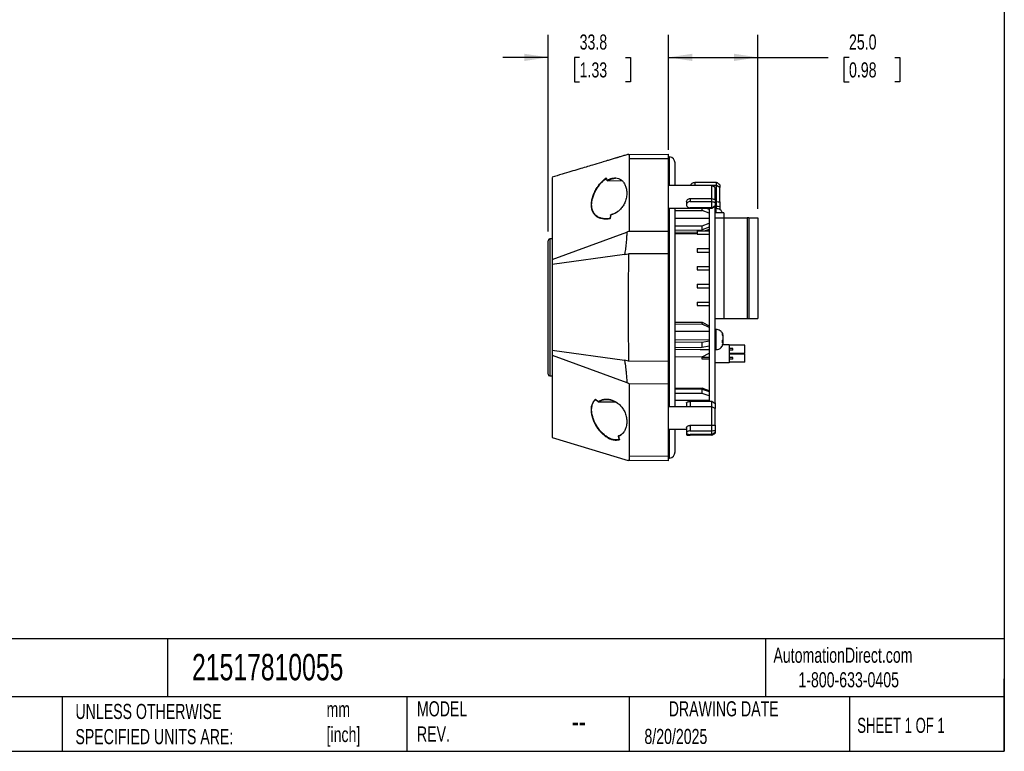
# Model space of a CAD drawing. Header units: millimetres. Extents: x 13 to 546, y 13 to 419.
# Tile 18 of 21: x 270 to 546, y 13 to 218. Entities that reach past the tile are written whole.
import ezdxf

# ---------------------------------------------------------------- set-up
doc = ezdxf.new("R2010")
doc.units = ezdxf.units.MM
doc.header["$LTSCALE"] = 2
doc.linetypes.add('SLD-Solid', pattern=[0])
doc.layers.add('DIMENSIONS', color=140, linetype='SLD-Solid', lineweight=25)
doc.layers.add('TEXT', color=140, linetype='SLD-Solid', lineweight=25)
doc.styles.add('SLDTEXTSTYLE0', font='TXT', dxfattribs={"width": 0.7})
doc.styles.add('SLDTEXTSTYLE1', font='TXT', dxfattribs={"width": 0.65})
doc.dimstyles.new('SLDDIMSTYLE0', dxfattribs={"dimtxt": 4.316016, "dimasz": 6.604, "dimexe": 0, "dimexo": 0.0625, "dimgap": 1.079004, "dimtad": 0, "dimtih": 1, "dimtoh": 1, "dimdec": 1, "dimrnd": 1e-09, "dimzin": 4, "dimdsep": 46, "dimtxsty": 'SLDTEXTSTYLE0', "dimsah": 1, "dimcen": 0.09, "dimadec": 0, "dimazin": 1, "dimtfac": 1, "dimtdec": 1, "dimtofl": 0, "dimtmove": 0, "dimatfit": 3, "dimfxl": 0, "dimfrac": 2, "dimtolj": 1, "dimtzin": 12, "dimarcsym": 0})
doc.dimstyles.new('SLDDIMSTYLE1', dxfattribs={"dimtxt": 4.316016, "dimasz": 6.604, "dimexe": 0, "dimexo": 0.0625, "dimgap": 1.079004, "dimtad": 0, "dimtih": 1, "dimtoh": 1, "dimdec": 1, "dimrnd": 1e-09, "dimzin": 12, "dimdsep": 46, "dimtxsty": 'SLDTEXTSTYLE0', "dimsah": 1, "dimcen": 0.09, "dimadec": 0, "dimazin": 3, "dimtfac": 1, "dimtdec": 1, "dimtmove": 0, "dimatfit": 0, "dimfxl": 0, "dimfrac": 2, "dimtolj": 1, "dimtzin": 12, "dimarcsym": 0})

# ---------------------------------------------------------------- blocks, each defined once
blk = doc.blocks.new('_D_1')
at = {"layer": 'DIMENSIONS'}
for p, q in [((418.21, 158.38), (418.21, 213.58)), ((452.01, 181.35), (452.01, 213.58)), ((418.21, 207.23), (405.51, 207.23)), ((427.07, 207.23), (425.62, 207.23)), ((425.62, 207.23), (425.62, 200.37)), ((439.89, 207.23), (441.34, 207.23)), ((441.34, 207.23), (441.34, 200.37)), ((452.01, 207.23), (464.71, 207.23)), ((425.62, 200.37), (427.07, 200.37)), ((441.34, 200.37), (439.89, 200.37))]:
    blk.add_line(p, q, dxfattribs=at)
for points in [[(418.21, 207.23), (411.61, 208.24), (411.61, 206.21)], [(452.01, 207.23), (458.62, 206.21), (458.62, 208.24)]]:
    blk.add_solid(points, dxfattribs=at)
at = {"layer": 'DIMENSIONS', "char_height": 4.233, "attachment_point": 1, "style": 'SLDTEXTSTYLE0'}
for s, insert in [('33.8', (427.07, 213.65)), ('1.33', (427.07, 205.83))]:
    blk.add_mtext(s, dxfattribs=dict(at, insert=insert))
blk = doc.blocks.new('_D_2')
at = {"layer": 'DIMENSIONS'}
for p, q in [((452.01, 182.68), (452.01, 213.58)), ((476.98, 164.78), (476.98, 213.58)), ((452.01, 207.23), (476.98, 207.23)), ((476.98, 207.23), (496.72, 207.23)), ((502.57, 207.23), (501.12, 207.23)), ((501.12, 207.23), (501.12, 200.37)), ((515.4, 207.23), (516.84, 207.23)), ((516.84, 207.23), (516.84, 200.37)), ((501.12, 200.37), (502.57, 200.37)), ((516.84, 200.37), (515.4, 200.37))]:
    blk.add_line(p, q, dxfattribs=at)
for points in [[(452.01, 207.23), (458.62, 206.21), (458.62, 208.24)], [(476.98, 207.23), (470.38, 208.24), (470.38, 206.21)]]:
    blk.add_solid(points, dxfattribs=at)
at = {"layer": 'DIMENSIONS', "char_height": 4.233, "attachment_point": 1, "style": 'SLDTEXTSTYLE0'}
for s, insert in [('25.0', (502.57, 213.65)), ('0.98', (502.57, 205.83))]:
    blk.add_mtext(s, dxfattribs=dict(at, insert=insert))

msp = doc.modelspace()

# ---------------------------------------------------------------- linework, layer by layer
for p, q in [((440.9, 180.04), (452.01, 180.14)), ((452.01, 178.81), (440.94, 178.78)), ((452.01, 179.36), (452.27, 179.37)), ((452.27, 171.29), (452.27, 179.37)), ((453.81, 171.29), (453.81, 177.64)), ((439.04, 172.54), (434.88, 172.58)), ((464.15, 171.29), (452.01, 171.29)), ((458.34, 171.53), (458.34, 171.29)), ((465.47, 172.18), (459.34, 172.18)), ((459.34, 172.18), (459.34, 171.29)), ((465.01, 170.79), (464.15, 171.29)), ((465.47, 171.29), (464.15, 171.29)), ((464.15, 167.66), (464.15, 171.29)), ((465.47, 171.29), (465.47, 172.18)), ((466.34, 170.79), (465.47, 171.29)), ((465.47, 166.79), (465.47, 171.29)), ((466.34, 171.53), (466.34, 170.79)), ((465.01, 167.39), (465.01, 170.79)), ((466.34, 166.7), (466.34, 170.79)), ((457.01, 166.7), (457.01, 165.9)), ((458.01, 167.66), (458.01, 166.83)), ((458.01, 167.66), (464.15, 167.66)), ((458.01, 166.83), (464.15, 166.83)), ((464.15, 166.83), (464.15, 167.66)), ((464.15, 165.05), (464.15, 166.83)), ((465.01, 167.39), (465.01, 166.58)), ((465.01, 166.79), (465.47, 166.79)), ((465.01, 166.58), (465.01, 165.69)), ((465.01, 165.49), (465.01, 165.69)), ((465.47, 165.54), (465.47, 166.79)), ((466.34, 166.7), (466.34, 165.47)), ((435.76, 163.1), (435.6, 162.08)), ((435.92, 163.06), (435.77, 163.01)), ((452.01, 164.99), (464.15, 164.99)), ((452.27, 109.29), (452.27, 164.99)), ((453.81, 109.29), (453.81, 164.99)), ((453.81, 164.26), (461.38, 164.26)), ((464.15, 165.05), (458.01, 165.05)), ((461.38, 164.26), (461.38, 164.99)), ((463.38, 163.55), (461.38, 164.26)), ((462.5, 164.99), (463.38, 164.67)), ((463.38, 164.99), (463.38, 110.77)), ((464.15, 164.99), (465.01, 165.49)), ((464.15, 164.99), (464.15, 165.05)), ((464.98, 165.47), (464.98, 110.17)), ((465.28, 164.83), (464.98, 164.83)), ((467.48, 163.64), (464.98, 163.64)), ((465.01, 165.54), (465.47, 165.54)), ((465.28, 164.83), (465.28, 163.64)), ((465.47, 164.78), (465.47, 165.54)), ((466.18, 164.62), (466.34, 164.75)), ((466.34, 165.47), (466.34, 164.75)), ((467.07, 163.8), (467.12, 163.64)), ((467.48, 163.64), (467.48, 162.24)), ((453.81, 162.14), (463.38, 162.14)), ((461.38, 160.02), (463.38, 160.72)), ((464.98, 162.24), (467.58, 162.24)), ((467.58, 134.04), (467.58, 162.24)), ((467.58, 162.24), (473.98, 162.24)), ((473.98, 162.24), (473.98, 134.04)), ((474.48, 162.24), (473.98, 162.24)), ((474.48, 162.24), (474.48, 134.04)), ((474.48, 162.24), (476.98, 162.24)), ((476.98, 162.24), (476.98, 134.04)), ((419.38, 150.56), (440.31, 158.23)), ((440.91, 158.54), (440.31, 158.23)), ((440.91, 158.54), (452.01, 158.49)), ((452.01, 152.14), (452.01, 158.49)), ((453.81, 160.02), (461.38, 160.02)), ((453.81, 158.78), (461.38, 158.88)), ((453.81, 158.25), (459.98, 158.33)), ((459.98, 157.8), (453.81, 157.73)), ((459.98, 158.64), (459.98, 157.64)), ((459.98, 158.64), (463.38, 158.64)), ((459.98, 157.64), (463.38, 157.64)), ((461.38, 158.88), (461.38, 160.02)), ((463.38, 159.61), (461.38, 158.88)), ((461.38, 158.64), (461.38, 158.88)), ((463.38, 159.01), (462.26, 158.64)), ((418.21, 118.44), (418.21, 155.84)), ((419.36, 156.34), (418.71, 156.34)), ((418.71, 156.34), (418.71, 117.94)), ((419.36, 156.74), (419.36, 117.53)), ((439.63, 151.95), (419.38, 149.16)), ((439.63, 151.95), (440.77, 152.19)), ((452.01, 152.14), (440.77, 152.19)), ((452.01, 122.14), (452.01, 152.14)), ((459.98, 153.64), (459.98, 152.64)), ((459.98, 153.64), (463.38, 153.64)), ((459.98, 152.64), (463.38, 152.64)), ((459.98, 148.64), (459.98, 147.64)), ((459.98, 148.64), (463.38, 148.64)), ((459.98, 147.64), (463.38, 147.64)), ((459.98, 143.64), (459.98, 142.64)), ((459.98, 143.64), (463.38, 143.64)), ((459.98, 142.64), (463.38, 142.64)), ((459.98, 138.64), (459.98, 137.64)), ((459.98, 138.64), (463.38, 138.64)), ((459.98, 137.64), (463.38, 137.64)), ((453.81, 133.04), (461.38, 132.96)), ((453.81, 132.51), (461.38, 132.47)), ((461.38, 132.47), (461.38, 132.96)), ((461.38, 132.96), (463.38, 131.98)), ((464.98, 134.04), (467.58, 134.04)), ((467.58, 134.04), (473.98, 134.04)), ((473.98, 134.04), (474.48, 134.04)), ((474.48, 134.04), (476.98, 134.04)), ((453.81, 130.48), (463.38, 130.44)), ((463.38, 131.5), (461.38, 132.47)), ((465.28, 130.94), (464.98, 130.94)), ((465.28, 130.94), (465.28, 127.15)), ((453.81, 128.13), (463.38, 128.07)), ((453.81, 127.48), (461.38, 127.43)), ((461.38, 127.43), (463.38, 127.73)), ((461.38, 125.9), (461.38, 127.43)), ((465.28, 127.15), (465.28, 125.34)), ((467.07, 127.69), (467.18, 127.69)), ((467.18, 129.39), (467.18, 129.38)), ((467.18, 129.38), (467.18, 129.14)), ((467.18, 129.14), (467.18, 128.04)), ((467.18, 128.04), (467.18, 127.93)), ((467.18, 127.93), (467.18, 127.69)), ((467.18, 127.69), (467.18, 127.39)), ((467.18, 127.39), (467.18, 126.89)), ((419.38, 125.12), (439.63, 122.33)), ((461.38, 125.9), (453.81, 125.82)), ((460.89, 125.33), (453.81, 125.27)), ((460.89, 125.33), (463.38, 125.35)), ((463.38, 126.23), (461.38, 125.9)), ((461.38, 123.32), (463.38, 124.29)), ((464.98, 125.34), (465.28, 125.34)), ((468.98, 126.64), (467.13, 126.64)), ((468.98, 126.64), (468.98, 121.64)), ((473.38, 126.54), (468.98, 126.54)), ((469.98, 125.66), (468.98, 125.66)), ((469.98, 125.16), (468.98, 125.16)), ((469.98, 125.16), (469.98, 125.66)), ((473.38, 124.19), (473.38, 126.54)), ((419.38, 123.72), (440.31, 116.04)), ((440.77, 122.08), (439.63, 122.33)), ((440.77, 122.08), (452.01, 122.14)), ((452.01, 115.79), (452.01, 122.14)), ((461.38, 123.32), (453.81, 123.23)), ((461.38, 122.62), (461.38, 123.12)), ((463.38, 123.12), (461.38, 123.12)), ((463.38, 122.62), (461.38, 122.62)), ((468.98, 121.64), (464.98, 121.64)), ((473.38, 124.19), (468.98, 124.19)), ((473.38, 124.04), (468.98, 124.04)), ((469.98, 123.12), (468.98, 123.12)), ((469.98, 122.62), (468.98, 122.62)), ((473.38, 121.74), (468.98, 121.74)), ((469.98, 122.62), (469.98, 123.12)), ((473.38, 121.74), (473.38, 124.04)), ((418.71, 117.94), (419.36, 117.94)), ((440.91, 115.73), (452.01, 115.79)), ((453.81, 114.63), (461.38, 114.54)), ((453.81, 114.33), (461.38, 114.24)), ((463.38, 113.76), (461.38, 114.54)), ((461.38, 113.02), (461.38, 114.24)), ((461.38, 114.24), (463.38, 113.56)), ((431.54, 111.42), (432.29, 110.72)), ((431.57, 111.33), (432.33, 110.64)), ((437.3, 110.55), (432.43, 110.61)), ((461.38, 113.02), (453.81, 113.01)), ((463.38, 111.06), (453.81, 111.05)), ((464.15, 110.77), (458.01, 110.77)), ((458.01, 110.77), (458.01, 109.29)), ((463.38, 112.37), (461.38, 113.02)), ((464.15, 109.29), (464.15, 110.77)), ((465.01, 110.41), (464.98, 110.43)), ((465.01, 110.41), (465.01, 110.14)), ((464.15, 109.29), (452.01, 109.29)), ((457.01, 110.34), (457.01, 109.29)), ((465.01, 108.79), (464.15, 109.29)), ((464.15, 104.09), (464.15, 109.29)), ((465.01, 110.14), (465.01, 108.79)), ((465.01, 104.16), (465.01, 108.79)), ((452.01, 102.99), (457.01, 102.99)), ((452.27, 94.91), (452.27, 102.99)), ((453.81, 96.64), (453.81, 102.99)), ((457.01, 103.44), (457.01, 101.93)), ((458.01, 104.09), (458.01, 102.54)), ((458.01, 104.09), (464.15, 104.09)), ((458.01, 102.54), (464.15, 102.54)), ((464.15, 102.54), (464.15, 104.09)), ((464.15, 101.51), (464.15, 102.54)), ((465.01, 104.16), (465.01, 102.65)), ((465.01, 102.65), (465.01, 102.13)), ((465.01, 102.13), (465.01, 101.86)), ((419.38, 100.64), (440.68, 94.24)), ((437.91, 101.08), (438.17, 100.06)), ((438.29, 101.17), (437.95, 100.99)), ((457.01, 101.93), (457.01, 101.53)), ((464.15, 101.51), (458.01, 101.51)), ((464.15, 101.29), (458.01, 101.29)), ((464.15, 101.29), (464.15, 101.51)), ((452.01, 94.14), (440.9, 94.23)), ((440.94, 95.49), (452.01, 95.46)), ((452.01, 94.91), (452.27, 94.91))]:
    msp.add_line(p, q)
for centre, radius, start, end in [((452.07, 177.64), 1.74, 0, 83.3949), ((418.71, 155.84), 0.5, 90, 180), ((418.71, 118.44), 0.5, 180, 270), ((452.07, 96.64), 1.74, 276.6051, 0)]:
    msp.add_arc(centre, radius, start, end)
for points, knots in [([(440.72, 180.05), (440.66, 180.02), (440.45, 179.96), (440.04, 179.84), (439.53, 179.69), (439.01, 179.53), (438.53, 179.39), (438.1, 179.26), (437.76, 179.16), (437.4, 179.05), (436.98, 178.92), (436.46, 178.77), (435.91, 178.6), (435.36, 178.44), (434.47, 178.17), (432.9, 177.7), (430.91, 177.1), (428.8, 176.46), (426.79, 175.86), (424.54, 175.18), (422.04, 174.44), (420.3, 173.91), (419.38, 173.64)], [0, 0, 0, 0, 0.039329, 0.119735, 0.188009, 0.244632, 0.290228, 0.313535, 0.333235, 0.349833, 0.3641, 0.384399, 0.404387, 0.423971, 0.44315, 0.50081, 0.593962, 0.657781, 0.729802, 0.810814, 0.90088, 1, 1, 1, 1]), ([(440.73, 180.04), (440.75, 180.04), (440.79, 180.04), (440.85, 180.04), (440.88, 180.04), (440.89, 180.04), (440.9, 180.04), (440.9, 180.04), (440.9, 180.04), (440.9, 180.04), (440.9, 180.04), (440.9, 180.04), (440.9, 180.04), (440.9, 180.04)], [0, 0, 0, 0, 0.382285, 0.691143, 0.845571, 0.935343, 0.983369, 0.995609, 0.998785, 0.999638, 0.99988, 0.999955, 1, 1, 1, 1]), ([(440.9, 180.04), (440.91, 180.04), (440.91, 180.04), (440.92, 180.02), (440.92, 179.99), (440.93, 179.95), (440.93, 179.89), (440.94, 179.8), (440.94, 179.69), (440.94, 179.55), (440.94, 179.38), (440.94, 179.2), (440.94, 179), (440.94, 178.85), (440.94, 178.78)], [0, 0, 0, 0, 0.055555, 0.116467, 0.182742, 0.254382, 0.331391, 0.413769, 0.501519, 0.602187, 0.702368, 0.802062, 0.901272, 1, 1, 1, 1]), ([(452.01, 178.81), (452.01, 179.2), (452.01, 179.54), (452.01, 180.01), (452.01, 180.14), (452.01, 180.14)], [0, 0, 0, 0, 0.5, 0.5, 1, 1, 1, 1]), ([(440.94, 178.78), (440.94, 178.58), (440.94, 177.77), (440.93, 176.73), (440.93, 175.29), (440.93, 173.51), (440.93, 171.21), (440.92, 168.85), (440.92, 166.83), (440.92, 164.94), (440.92, 163.16), (440.91, 161.51), (440.91, 159.99), (440.91, 159.01), (440.91, 158.54)], [0, 0, 0, 0, 0.031408, 0.125191, 0.157883, 0.250407, 0.39463, 0.500802, 0.599411, 0.691857, 0.778139, 0.858257, 0.93221, 1, 1, 1, 1]), ([(452.01, 158.49), (452.01, 161.94), (452.01, 165.4), (452.01, 172.21), (452.01, 175.56), (452.01, 178.81)], [0, 0, 0, 0, 0.5, 0.5, 1, 1, 1, 1]), ([(419.38, 173.59), (419.38, 173.6), (419.38, 173.61), (419.38, 173.2), (419.38, 172.44), (419.38, 171.29), (419.38, 169.8), (419.38, 167.98), (419.38, 165.86), (419.38, 164.2), (419.38, 163.37)], [0, 0, 0, 0, 0.0787914, 0.2103926, 0.3419939, 0.4735951, 0.6051964, 0.7367976, 0.868389, 1, 1, 1, 1]), ([(435.62, 162.03), (435.54, 162.01), (435.39, 161.98), (435.17, 161.94), (434.95, 161.91), (434.73, 161.89), (434.52, 161.88), (434.3, 161.88), (434.09, 161.89), (433.67, 161.91), (433.04, 162.02), (432.39, 162.28), (431.91, 162.56), (431.46, 162.92), (430.97, 163.48), (430.54, 164.36), (430.33, 165.45), (430.38, 166.66), (430.64, 167.9), (431.08, 169.1), (431.64, 170.21), (432.28, 171.21), (432.87, 171.94), (433.36, 172.46), (433.73, 172.82), (434.11, 173.15), (434.37, 173.34), (434.5, 173.43)], [0, 0, 0, 0, 0.016141, 0.032108, 0.047918, 0.063586, 0.079126, 0.094554, 0.109885, 0.125133, 0.189109, 0.24971, 0.28137, 0.312071, 0.374678, 0.437139, 0.499282, 0.562135, 0.624559, 0.687221, 0.749904, 0.812107, 0.874768, 0.905451, 0.93718, 0.968426, 1, 1, 1, 1]), ([(434.45, 161.97), (434.41, 161.97), (434.22, 161.97), (433.88, 161.99), (433.47, 162.05), (433.08, 162.14), (432.69, 162.27), (432.27, 162.46), (431.84, 162.73), (431.41, 163.11), (431.07, 163.54), (430.82, 163.99), (430.58, 164.59), (430.45, 165.29), (430.43, 166.05), (430.49, 166.84), (430.67, 167.65), (430.92, 168.43), (431.23, 169.2), (431.69, 170.1), (432.33, 171.09), (432.89, 171.8), (433.36, 172.29), (433.71, 172.62), (434.1, 172.96), (434.38, 173.17), (434.53, 173.29)], [0, 0, 0, 0, 0.009349, 0.046607, 0.080885, 0.112192, 0.146233, 0.181988, 0.226334, 0.271124, 0.31785, 0.351135, 0.383974, 0.452281, 0.486391, 0.519552, 0.587384, 0.623488, 0.65549, 0.724393, 0.792621, 0.862262, 0.892339, 0.923209, 0.959097, 1, 1, 1, 1]), ([(434.5, 173.43), (434.51, 173.4), (434.53, 173.34), (434.56, 173.26), (434.59, 173.17), (434.64, 173.06), (434.7, 172.91), (434.75, 172.79), (434.78, 172.73)], [0, 0, 0, 0, 0.112299, 0.249945, 0.345511, 0.49998, 0.749997, 1, 1, 1, 1]), ([(434.81, 172.6), (434.81, 172.6), (434.8, 172.61), (434.78, 172.63), (434.77, 172.66), (434.77, 172.69), (434.78, 172.72), (434.78, 172.73)], [0, 0, 0, 0, 0.147497, 0.314755, 0.499697, 0.75977, 1, 1, 1, 1]), ([(434.78, 172.73), (435.05, 172.89), (435.6, 173.2), (436.42, 173.44), (437.22, 173.48), (437.94, 173.34), (438.34, 173.09), (438.52, 172.98)], [0, 0, 0, 0, 0.211639, 0.422111, 0.633923, 0.845016, 1, 1, 1, 1]), ([(434.81, 172.6), (434.9, 172.65), (435.11, 172.78), (435.45, 172.96), (435.82, 173.11), (436.17, 173.22), (436.5, 173.29), (436.79, 173.33), (437, 173.33), (437.08, 173.33)], [0, 0, 0, 0, 0.115805, 0.270472, 0.453608, 0.607042, 0.72176, 0.887755, 1, 1, 1, 1]), ([(434.88, 172.58), (434.87, 172.58), (434.84, 172.58), (434.82, 172.59), (434.81, 172.6)], [0, 0, 0, 0, 0.545005, 1, 1, 1, 1]), ([(438.52, 172.98), (438.58, 172.94), (438.89, 172.79), (439.36, 172.26), (439.89, 171.4), (440.18, 170.46), (440.29, 169.63), (440.3, 168.98), (440.25, 168.32), (440.09, 167.45), (439.73, 166.42), (439.11, 165.35), (438.37, 164.48), (437.54, 163.81), (436.72, 163.32), (436.17, 163.14), (435.92, 163.06)], [0, 0, 0, 0, 0.0242422, 0.1145725, 0.2047921, 0.294591, 0.3400769, 0.3853629, 0.4302604, 0.4755688, 0.5655496, 0.6553272, 0.7453432, 0.835115, 0.9249206, 1, 1, 1, 1]), ([(458.34, 171.53), (458.34, 171.63), (458.36, 171.72), (458.46, 171.88), (458.54, 171.95), (458.72, 172.06), (458.83, 172.11), (459.07, 172.17), (459.21, 172.18), (459.34, 172.18)], [0, 0, 0, 0, 0.25, 0.25, 0.5, 0.5, 0.75, 0.75, 1, 1, 1, 1]), ([(457.01, 166.7), (457.01, 166.81), (457.04, 166.93), (457.14, 167.16), (457.21, 167.27), (457.4, 167.45), (457.51, 167.53), (457.75, 167.63), (457.88, 167.66), (458.01, 167.66)], [0, 0, 0, 0, 0.25, 0.25, 0.5, 0.5, 0.75, 0.75, 1, 1, 1, 1]), ([(458.01, 166.83), (457.88, 166.83), (457.75, 166.81), (457.51, 166.71), (457.4, 166.64), (457.21, 166.46), (457.14, 166.35), (457.04, 166.13), (457.01, 166.01), (457.01, 165.78), (457.04, 165.66), (457.14, 165.46), (457.21, 165.37), (457.4, 165.21), (457.51, 165.15), (457.75, 165.07), (457.88, 165.05), (458.01, 165.05)], [0, 0, 0, 0, 0.125, 0.125, 0.25, 0.25, 0.375, 0.375, 0.5, 0.5, 0.625, 0.625, 0.75, 0.75, 0.875, 0.875, 1, 1, 1, 1]), ([(419.38, 163.37), (419.38, 162.89), (419.38, 162.28), (419.38, 161.65), (419.38, 161.39), (419.38, 161.26), (419.38, 160.9), (419.38, 160.69), (419.38, 160.45)], [0, 0, 0, 0, 0.5, 0.625, 0.625, 0.75, 0.75, 1, 1, 1, 1]), ([(435.77, 163.01), (435.75, 162.84), (435.69, 162.52), (435.64, 162.19), (435.62, 162.03)], [0, 0, 0, 0, 0.50189, 1, 1, 1, 1]), ([(435.77, 163.01), (435.77, 163.01), (435.76, 163.02), (435.76, 163.04), (435.75, 163.05), (435.75, 163.07), (435.76, 163.08), (435.78, 163.08), (435.79, 163.08)], [0, 0, 0, 0, 0.1052613, 0.2514219, 0.3998241, 0.5024009, 0.7711777, 1, 1, 1, 1]), ([(437.76, 164.02), (437.7, 163.97), (437.5, 163.82), (437.14, 163.61), (436.72, 163.4), (436.26, 163.21), (435.96, 163.13), (435.79, 163.08)], [0, 0, 0, 0, 0.103818, 0.316578, 0.5519623, 0.7477818, 1, 1, 1, 1]), ([(467.06, 163.8), (467, 163.91), (466.87, 164.19), (466.47, 164.53), (465.91, 164.79), (465.49, 164.82), (465.28, 164.83)], [0, 0, 0, 0, 0.173031, 0.415868, 0.713959, 1, 1, 1, 1]), ([(467.11, 163.69), (467.11, 163.69), (467.11, 163.74), (467.08, 163.77), (467.06, 163.8)], [0, 0, 0, 0, 0.16405, 1, 1, 1, 1]), ([(419.38, 160.45), (419.38, 160.43), (419.38, 160.41), (419.38, 159.65), (419.38, 158.15), (419.38, 155.8), (419.38, 153.29), (419.38, 151.5), (419.38, 150.56)], [0, 0, 0, 0, 0.0012964, 0.0012964, 0.0419879, 0.0826794, 0.123371, 0.1640625, 0.1640625, 0.1640625, 0.1640625]), ([(435.64, 162.1), (435.46, 162.07), (435.14, 162.01), (434.75, 161.97), (434.53, 161.97), (434.45, 161.97)], [0, 0, 0, 0, 0.446152, 0.796979, 1, 1, 1, 1]), ([(435.62, 162.03), (435.62, 162.03), (435.61, 162.04), (435.6, 162.06), (435.6, 162.08), (435.6, 162.08)], [0, 0, 0, 0, 0.062163, 0.510261, 1, 1, 1, 1]), ([(440.31, 158.23), (440.29, 157.85), (440.25, 157.12), (440.17, 156.07), (440.09, 155.1), (439.99, 154.21), (439.89, 153.38), (439.77, 152.64), (439.67, 152.17), (439.63, 151.95)], [0, 0, 0, 0, 0.182719, 0.349391, 0.500024, 0.644144, 0.775497, 0.894105, 1, 1, 1, 1]), ([(440.77, 152.19), (440.74, 149.68), (440.7, 144.67), (440.67, 137.14), (440.7, 129.61), (440.74, 124.59), (440.77, 122.08)], [0, 0, 0, 0, 0.2500003, 0.5, 0.7499997, 1, 1, 1, 1]), ([(467.07, 129.88), (467.01, 130), (466.88, 130.28), (466.47, 130.63), (465.91, 130.89), (465.49, 130.92), (465.28, 130.94)], [0, 0, 0, 0, 0.183704, 0.423407, 0.717651, 1, 1, 1, 1]), ([(465.28, 125.34), (465.55, 125.36), (466.09, 125.42), (466.73, 125.82), (467.12, 126.35), (467.16, 126.72), (467.18, 126.89)], [0, 0, 0, 0, 0.294606, 0.594924, 0.810343, 1, 1, 1, 1]), ([(419.38, 123.72), (419.38, 122.83), (419.38, 121.08), (419.38, 118.55), (419.38, 116.14), (419.38, 114.62), (419.38, 113.81), (419.38, 113.65), (419.38, 113.45), (419.38, 113.33), (419.38, 113.29)], [0.8521644, 0.8521644, 0.8521644, 0.8521644, 0.8866118, 0.9210593, 0.9555067, 0.9899541, 0.9899541, 0.993869, 0.9977839, 1, 1, 1, 1]), ([(439.63, 122.33), (439.66, 122.2), (439.71, 121.95), (439.78, 121.55), (439.85, 121.13), (439.91, 120.68), (439.97, 120.21), (440.03, 119.71), (440.12, 118.88), (440.22, 117.65), (440.28, 116.61), (440.31, 116.04)], [0, 0, 0, 0, 0.058951, 0.12205, 0.189305, 0.26072, 0.336301, 0.416053, 0.499978, 0.731913, 1, 1, 1, 1]), ([(419.38, 113.29), (419.38, 113.26), (419.38, 113.15), (419.38, 113.03), (419.38, 112.94), (419.38, 112.94), (419.38, 112.94)], [0.846540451, 0.846540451, 0.846540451, 0.846540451, 0.848239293, 0.852154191, 0.852154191, 0.852164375, 0.852164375, 0.852164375, 0.852164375]), ([(440.91, 115.73), (440.91, 115.47), (440.91, 114.94), (440.91, 114.14), (440.91, 113.35), (440.91, 112.56), (440.92, 111.76), (440.92, 110.97), (440.92, 110.18), (440.92, 109.39), (440.92, 108.6), (440.92, 107.81), (440.92, 107.03), (440.92, 106.24), (440.92, 105.46), (440.93, 104.68), (440.93, 103.9), (440.93, 103.12), (440.93, 102.34), (440.93, 101.57), (440.93, 100.8), (440.93, 100.03), (440.93, 99.27), (440.93, 98.51), (440.93, 97.75), (440.94, 96.99), (440.94, 96.24), (440.94, 95.74), (440.94, 95.49)], [0, 0, 0, 0, 0.038461, 0.076923, 0.115384, 0.153846, 0.192307, 0.230769, 0.26923, 0.307692, 0.346154, 0.384615, 0.423077, 0.461538, 0.5, 0.538461, 0.576923, 0.615384, 0.653846, 0.692307, 0.730769, 0.769231, 0.807692, 0.846154, 0.884615, 0.923077, 0.961538, 1, 1, 1, 1]), ([(452.01, 95.46), (452.01, 98.71), (452.01, 102.06), (452.01, 108.87), (452.01, 112.33), (452.01, 115.79)], [0, 0, 0, 0, 0.5, 0.5, 1, 1, 1, 1]), ([(419.38, 112.94), (419.38, 111.02), (419.38, 107.53), (419.38, 103.61), (419.38, 101.18), (419.38, 100.64), (419.38, 100.64), (419.38, 100.64)], [0.4999989, 0.4999989, 0.4999989, 0.4999989, 0.5866264, 0.673264, 0.7599017, 0.8465394, 0.8465405, 0.8465405, 0.8465405, 0.8465405]), ([(438.2, 100.02), (438.14, 100), (438.02, 99.96), (437.84, 99.93), (437.66, 99.9), (437.47, 99.88), (437.29, 99.87), (437.1, 99.87), (436.91, 99.89), (436.65, 99.91), (436.33, 99.98), (435.95, 100.09), (435.64, 100.21), (435.38, 100.33), (435.08, 100.48), (434.67, 100.71), (434.17, 101.08), (433.71, 101.47), (433.3, 101.86), (432.82, 102.38), (432.25, 103.11), (431.62, 104.1), (431.07, 105.2), (430.63, 106.39), (430.42, 107.41), (430.35, 108.21), (430.36, 108.79), (430.42, 109.34), (430.55, 109.86), (430.73, 110.32), (430.93, 110.69), (431.13, 110.98), (431.32, 111.21), (431.47, 111.35), (431.54, 111.42)], [0, 0, 0, 0, 0.01569, 0.031345, 0.04698, 0.06261, 0.07825, 0.093912, 0.109611, 0.125361, 0.156601, 0.187655, 0.218755, 0.23349, 0.249988, 0.291661, 0.333139, 0.37438, 0.406129, 0.436775, 0.499146, 0.561569, 0.624432, 0.686808, 0.749229, 0.780734, 0.81182, 0.843016, 0.87432, 0.905355, 0.936989, 0.957616, 0.978583, 1, 1, 1, 1]), ([(437.34, 100), (437.28, 100), (437.12, 99.99), (436.82, 100.02), (436.43, 100.09), (436.02, 100.21), (435.62, 100.36), (435.2, 100.57), (434.72, 100.85), (434.19, 101.23), (433.68, 101.67), (433.21, 102.13), (432.76, 102.63), (432.24, 103.32), (431.68, 104.18), (431.23, 105.07), (430.93, 105.83), (430.67, 106.6), (430.45, 107.6), (430.4, 108.76), (430.55, 109.63), (430.78, 110.23), (431.07, 110.79), (431.38, 111.11), (431.58, 111.33)], [0, 0, 0, 0, 0.015758, 0.04631, 0.081073, 0.120051, 0.154673, 0.188196, 0.231149, 0.284372, 0.331362, 0.369712, 0.415107, 0.460166, 0.527947, 0.595983, 0.627923, 0.663358, 0.730055, 0.796428, 0.864005, 0.896641, 0.929629, 1, 1, 1, 1]), ([(431.54, 111.42), (431.54, 111.41), (431.54, 111.39), (431.55, 111.36), (431.57, 111.34), (431.58, 111.33), (431.58, 111.33)], [0, 0, 0, 0, 0.239582, 0.500078, 0.753975, 1, 1, 1, 1]), ([(432.29, 110.72), (432.54, 110.88), (433.04, 111.22), (433.89, 111.43), (434.78, 111.46), (435.56, 111.35), (436.03, 111.17), (436.19, 111.11)], [0, 0, 0, 0, 0.220794, 0.440334, 0.658975, 0.879592, 1, 1, 1, 1]), ([(432.34, 110.63), (432.33, 110.63), (432.32, 110.64), (432.31, 110.66), (432.3, 110.69), (432.29, 110.71), (432.29, 110.72)], [0, 0, 0, 0, 0.2260596, 0.5000323, 0.7585721, 1, 1, 1, 1]), ([(432.34, 110.63), (432.46, 110.71), (432.7, 110.89), (433.09, 111.08), (433.51, 111.23), (433.85, 111.3), (434.11, 111.33), (434.27, 111.35), (434.44, 111.35), (434.55, 111.35), (434.6, 111.35)], [0, 0, 0, 0, 0.1767601, 0.3675178, 0.5412279, 0.7315512, 0.7962356, 0.8648265, 0.9373254, 1, 1, 1, 1]), ([(432.43, 110.61), (432.42, 110.61), (432.4, 110.61), (432.37, 110.61), (432.35, 110.62), (432.34, 110.63), (432.34, 110.63)], [0, 0, 0, 0, 0.31924, 0.598357, 0.827322, 1, 1, 1, 1]), ([(434.6, 111.35), (434.61, 111.35), (434.69, 111.35), (434.84, 111.35), (435.08, 111.33), (435.38, 111.29), (435.79, 111.2), (436.22, 111.07), (436.69, 110.89), (437.11, 110.67), (437.47, 110.46), (437.67, 110.31), (437.73, 110.27)], [0, 0, 0, 0, 0.010811, 0.07404, 0.140548, 0.236558, 0.362043, 0.524319, 0.648845, 0.800845, 0.936903, 1, 1, 1, 1]), ([(436.19, 111.11), (436.33, 111.06), (436.77, 110.92), (437.5, 110.49), (438.34, 109.82), (439.09, 108.94), (439.62, 108.04), (439.94, 107.24), (440.13, 106.6), (440.25, 105.94), (440.3, 105.27), (440.28, 104.62), (440.2, 103.99), (440.05, 103.41), (439.79, 102.7), (439.34, 101.98), (438.8, 101.42), (438.42, 101.23), (438.29, 101.17)], [0, 0, 0, 0, 0.041006, 0.132135, 0.222656, 0.313855, 0.405019, 0.450371, 0.496026, 0.541743, 0.587552, 0.633091, 0.678522, 0.724357, 0.769865, 0.861077, 0.952191, 1, 1, 1, 1]), ([(457.01, 110.34), (457.01, 110.41), (457.04, 110.47), (457.14, 110.58), (457.21, 110.62), (457.4, 110.69), (457.51, 110.72), (457.75, 110.76), (457.88, 110.77), (458.01, 110.77)], [0, 0, 0, 0, 0.25, 0.25, 0.5, 0.5, 0.75, 0.75, 1, 1, 1, 1]), ([(457.01, 103.44), (457.01, 103.5), (457.04, 103.58), (457.14, 103.73), (457.21, 103.8), (457.4, 103.93), (457.51, 103.99), (457.75, 104.07), (457.88, 104.09), (458.01, 104.09)], [0, 0, 0, 0, 0.25, 0.25, 0.5, 0.5, 0.75, 0.75, 1, 1, 1, 1]), ([(458.01, 102.54), (457.88, 102.54), (457.75, 102.52), (457.51, 102.45), (457.4, 102.4), (457.21, 102.28), (457.14, 102.22), (457.04, 102.08), (457.01, 102), (457.01, 101.87), (457.04, 101.8), (457.14, 101.7), (457.21, 101.65), (457.4, 101.58), (457.51, 101.55), (457.75, 101.52), (457.88, 101.51), (458.01, 101.51)], [0, 0, 0, 0, 0.125, 0.125, 0.25, 0.25, 0.375, 0.375, 0.5, 0.5, 0.625, 0.625, 0.75, 0.75, 0.875, 0.875, 1, 1, 1, 1]), ([(438.16, 100.1), (438.07, 100.08), (437.85, 100.03), (437.58, 100), (437.4, 100), (437.34, 100)], [0, 0, 0, 0, 0.343625, 0.799244, 1, 1, 1, 1]), ([(437.95, 100.99), (437.95, 100.99), (437.94, 101), (437.92, 101.03), (437.91, 101.05), (437.92, 101.08), (437.95, 101.09), (437.97, 101.09), (437.98, 101.09)], [0, 0, 0, 0, 0.0992597, 0.250904, 0.5004767, 0.7490799, 0.8731132, 1, 1, 1, 1]), ([(437.95, 100.99), (437.99, 100.83), (438.08, 100.5), (438.16, 100.18), (438.2, 100.02)], [0, 0, 0, 0, 0.498578, 1, 1, 1, 1]), ([(439.34, 102.05), (439.15, 101.85), (438.74, 101.4), (438.24, 101.2), (437.98, 101.09)], [0, 0, 0, 0, 0.456829, 1, 1, 1, 1]), ([(438.2, 100.02), (438.2, 100.02), (438.19, 100.03), (438.18, 100.05), (438.17, 100.06), (438.17, 100.06)], [0, 0, 0, 0, 0.243155, 0.671313, 1, 1, 1, 1]), ([(457.14, 101.72), (457.1, 101.68), (457.03, 101.62), (457, 101.52), (457.05, 101.43), (457.21, 101.35), (457.46, 101.31), (457.75, 101.29), (457.94, 101.29), (458.01, 101.29)], [0, 0, 0, 0, 0.12724, 0.23863, 0.399801, 0.560894, 0.724016, 0.888659, 1, 1, 1, 1]), ([(440.9, 94.23), (440.9, 94.23), (440.9, 94.23), (440.9, 94.23), (440.89, 94.23), (440.88, 94.23), (440.85, 94.23), (440.81, 94.23), (440.76, 94.24), (440.72, 94.24), (440.69, 94.24), (440.69, 94.24), (440.68, 94.24)], [0, 0, 0, 0, 0.008351, 0.032161, 0.071429, 0.125, 0.25, 0.500001, 0.625001, 0.750001, 0.884358, 1, 1, 1, 1]), ([(440.94, 95.49), (440.94, 95.45), (440.94, 95.37), (440.94, 95.26), (440.94, 95.14), (440.94, 95.04), (440.94, 94.93), (440.94, 94.83), (440.94, 94.74), (440.94, 94.66), (440.94, 94.53), (440.93, 94.4), (440.93, 94.3), (440.92, 94.24), (440.91, 94.24), (440.9, 94.23)], [0, 0, 0, 0, 0.05503, 0.110227, 0.165592, 0.221126, 0.276828, 0.332699, 0.388739, 0.444948, 0.501328, 0.650332, 0.78311, 0.899663, 1, 1, 1, 1]), ([(452.01, 94.14), (452.01, 94.14), (452.01, 94.27), (452.01, 94.74), (452.01, 95.08), (452.01, 95.46)], [0, 0, 0, 0, 0.5, 0.5, 1, 1, 1, 1])]:
    msp.add_open_spline(points, degree=3, knots=knots)
for points in [[(466.34, 171.53), (466.05, 171.75), (465.76, 171.97), (465.47, 172.18)], [(464.15, 167.66), (464.44, 167.57), (464.73, 167.48), (465.01, 167.39)], [(464.15, 166.83), (464.44, 166.74), (464.73, 166.66), (465.01, 166.58)], [(464.15, 165.05), (464.44, 165.26), (464.73, 165.48), (465.01, 165.69)], [(465.47, 166.79), (465.76, 166.75), (466.05, 166.72), (466.34, 166.7)], [(465.47, 165.54), (465.76, 165.51), (466.05, 165.49), (466.34, 165.47)], [(467.07, 163.66), (467.09, 163.71), (467.09, 163.76), (467.07, 163.8)], [(419.38, 150.56), (419.38, 150.09), (419.38, 149.63), (419.38, 149.16)], [(419.38, 149.16), (419.38, 141.37), (419.38, 132.9), (419.38, 125.12)], [(467.07, 129.88), (467.15, 129.73), (467.18, 129.56), (467.18, 129.38)], [(467.07, 129.64), (467.09, 129.72), (467.09, 129.8), (467.07, 129.88)], [(467.18, 129.14), (467.18, 129.31), (467.15, 129.48), (467.07, 129.64)], [(467.07, 127.85), (467.15, 127.91), (467.18, 127.98), (467.18, 128.04)], [(467.07, 127.2), (467.09, 127.42), (467.09, 127.64), (467.07, 127.85)], [(467.18, 127.39), (467.18, 127.33), (467.15, 127.26), (467.07, 127.2)], [(419.38, 125.12), (419.38, 124.64), (419.38, 124.18), (419.38, 123.72)], [(440.91, 115.73), (440.71, 115.83), (440.51, 115.94), (440.31, 116.04)], [(465.01, 110.14), (464.73, 110.35), (464.44, 110.56), (464.15, 110.77)], [(464.15, 104.09), (464.44, 104.11), (464.73, 104.13), (465.01, 104.16)], [(464.15, 102.54), (464.44, 102.57), (464.73, 102.6), (465.01, 102.65)], [(464.15, 101.51), (464.44, 101.71), (464.73, 101.92), (465.01, 102.13)], [(464.15, 101.29), (464.44, 101.47), (464.73, 101.66), (465.01, 101.86)]]:
    msp.add_open_spline(points, degree=3)
at = {"layer": 'TEXT'}
for p, q in [((546.1, 419.1), (546.1, 12.7)), ((546.1, 44.25), (12.7, 44.25)), ((311.52, 44.25), (311.52, 27.94)), ((479.15, 44.25), (479.15, 27.94)), ((546.1, 12.7), (546.1, 33.02)), ((546.1, 27.94), (12.7, 27.94)), ((282, 27.94), (282, 12.7)), ((378.6, 27.94), (378.6, 12.7)), ((440.93, 27.94), (440.93, 12.7)), ((502.7, 27.94), (502.7, 12.7)), ((12.7, 12.7), (546.1, 12.7))]:
    msp.add_line(p, q, dxfattribs=at)

# ---------------------------------------------------------------- texts
for s, insert, char_height, attachment_point, style in [('AutomationDirect.com', (481.39, 41.75), 4.2333, 1, 'SLDTEXTSTYLE0'), ('21517810055', (318.42, 40.01), 7.4083, 1, 'SLDTEXTSTYLE0'), ('1-800-633-0405', (488.38, 34.87), 4.2333, 1, 'SLDTEXTSTYLE0'), ('UNLESS OTHERWISE ^JSPECIFIED UNITS ARE:', (285.74, 25.99), 4.2333, 1, 'SLDTEXTSTYLE0'), ('mm^J[inch]', (356.13, 26.59), 4.233, 1, 'SLDTEXTSTYLE0'), ('MODEL ^JREV.', (381.47, 26.73), 4.2333, 1, 'SLDTEXTSTYLE0'), ('DRAWING DATE', (467.45, 26.73), 4.2333, 2, 'SLDTEXTSTYLE0'), ('SHEET 1 OF 1', (504.88, 22.1), 4.2333, 1, 'SLDTEXTSTYLE1'), ('--', (424.86, 24.23), 6.35, 1, 'SLDTEXTSTYLE0'), ('8/20/2025', (445.23, 18.99), 4.233, 1, 'SLDTEXTSTYLE0')]:
    msp.add_mtext(s, dxfattribs=dict(at, insert=insert, char_height=char_height, attachment_point=attachment_point, style=style))

# ---------------------------------------------------------------- dimensions: what is measured, and where the dimension line sits
at = {"layer": 'DIMENSIONS'}
for base, p1, p2, dimstyle, picture, middle in [((418.21, 207.23), (452.01, 178.81), (418.21, 155.84), 'SLDDIMSTYLE1', '_D_1', (433.48, 207.23)), ((476.98, 207.23), (452.01, 180.14), (476.98, 162.24), 'SLDDIMSTYLE0', '_D_2', (508.98, 207.23))]:
    dim = msp.add_linear_dim(base=base, p1=p1, p2=p2, angle=0, dimstyle=dimstyle, dxfattribs=at)
    dim.commit()
    dim.dimension.update_dxf_attribs({"geometry": picture, "text_midpoint": middle, "dimtype": 160})

doc.saveas('drawing.dxf')
